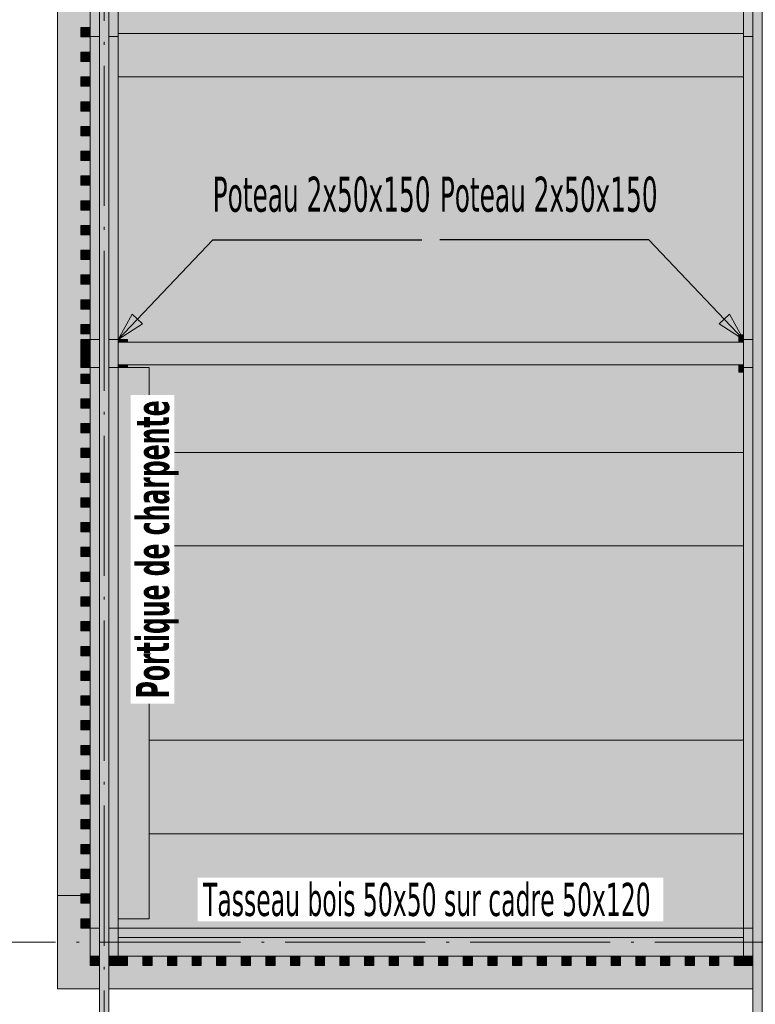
# Model space of a CAD drawing. Header units: millimetres. Extents: x 0 to 1517, y -116 to 725.
# Tile 70 of 256: x 686 to 738, y -75 to -5. Entities that reach past the tile are written whole.
import ezdxf

# ---------------------------------------------------------------- set-up
doc = ezdxf.new("R2010")
doc.units = ezdxf.units.MM
doc.linetypes.add('CADWORK_5', pattern=[13.2, 10, -1.5, 0.2, -1.5])
doc.layers.add('Ech.1_75', color=7, linetype='Continuous')
doc.styles.add('tahoma-', font='txt', dxfattribs={"height": 1})
doc.styles.add('tahoma-b', font='txt', dxfattribs={"height": 1})
doc.dimstyles.new('ISO-25', dxfattribs={"dimtxt": 2.5, "dimasz": 2.5, "dimexe": 1.25, "dimexo": 0.625, "dimtad": 1, "dimtxsty": 'Standard', "dimcen": 2.5, "dimadec": 0, "dimazin": 0, "dimtfac": 1, "dimtmove": 0, "dimatfit": 3, "dimfxl": 1, "dimarcsym": 0})

# ---------------------------------------------------------------- blocks, each defined once
blk = doc.blocks.new('cw-line-extremity2')
at = {"linetype": 'Continuous', "lineweight": 0}
blk.add_hatch(color=0, dxfattribs=at).paths.add_polyline_path([(0, 0), (2, 0.5), (2, -0.5)])
at = {"color": 0, "linetype": 'Continuous', "lineweight": -2}
for p, q in [((0, 0), (2, 0.5)), ((2, -0.5), (0, 0)), ((2, 0.5), (2, -0.5))]:
    blk.add_line(p, q, dxfattribs=at)

msp = doc.modelspace()

# ---------------------------------------------------------------- hatches: boundary and pattern name
at = {"layer": 'Ech.1_75', "linetype": 'Continuous', "lineweight": 5, "true_color": 0xf3f3f3, "transparency": 33554687}
for points in [[(688.582, -67.012), (690.249, -67.012), (690.249, -66.912), (690.916, -66.912), (690.916, -65.812), (690.249, -65.812), (690.249, -65.145), (690.916, -65.145), (690.916, -64.045), (690.249, -64.045), (690.249, -63.378), (690.916, -63.378), (690.916, -62.278), (690.249, -62.278), (690.249, -61.612), (690.916, -61.612), (690.916, -60.512), (690.249, -60.512), (690.249, -59.845), (690.916, -59.845), (690.916, -58.745), (690.249, -58.745), (690.249, -58.078), (690.916, -58.078), (690.916, -56.978), (690.249, -56.978), (690.249, -56.312), (690.916, -56.312), (690.916, -55.212), (690.249, -55.212), (690.249, -54.545), (690.916, -54.545), (690.916, -53.445), (690.249, -53.445), (690.249, -52.778), (690.916, -52.778), (690.916, -51.678), (690.249, -51.678), (690.249, -51.012), (690.916, -51.012), (690.916, -49.912), (690.249, -49.912), (690.249, -49.245), (690.916, -49.245), (690.916, -48.145), (690.249, -48.145), (690.249, -47.478), (690.916, -47.478), (690.916, -46.378), (690.249, -46.378), (690.249, -45.712), (690.916, -45.712), (690.916, -44.612), (690.249, -44.612), (690.249, -43.945), (690.916, -43.945), (690.916, -42.845), (690.249, -42.845), (690.249, -42.178), (690.916, -42.178), (690.916, -41.078), (690.249, -41.078), (690.249, -40.412), (690.916, -40.412), (690.916, -39.312), (690.249, -39.312), (690.249, -38.645), (690.916, -38.645), (690.916, -37.545), (690.249, -37.545), (690.249, -36.878), (690.916, -36.878), (690.916, -35.778), (690.249, -35.778), (690.249, -35.112), (690.916, -35.112), (690.916, -34.012), (690.249, -34.012), (690.249, -33.345), (690.916, -33.345), (690.916, -32.245), (690.249, -32.245), (690.249, -31.578), (690.916, -31.578), (690.916, -30.478), (690.249, -30.478), (690.249, -29.812), (690.916, -29.812), (690.916, -29.345), (690.249, -29.345), (690.249, -27.345), (690.916, -27.345), (690.916, -26.945), (690.249, -26.945), (690.249, -26.278), (690.916, -26.278), (690.916, -25.178), (690.249, -25.178), (690.249, -24.512), (690.916, -24.512), (690.916, -23.412), (690.249, -23.412), (690.249, -22.745), (690.916, -22.745), (690.916, -21.645), (690.249, -21.645), (690.249, -20.978), (690.916, -20.978), (690.916, -19.878), (690.249, -19.878), (690.249, -19.212), (690.916, -19.212), (690.916, -18.112), (690.249, -18.112), (690.249, -17.445), (690.916, -17.445), (690.916, -16.345), (690.249, -16.345), (690.249, -15.678), (690.916, -15.678), (690.916, -14.578), (690.249, -14.578), (690.249, -13.912), (690.916, -13.912), (690.916, -12.812), (690.249, -12.812), (690.249, -12.145), (690.916, -12.145), (690.916, -11.045), (690.249, -11.045), (690.249, -10.378), (690.916, -10.378), (690.916, -9.278), (690.249, -9.278), (690.249, -8.612), (690.916, -8.612), (690.916, -7.512), (690.249, -7.512), (690.249, -6.845), (690.916, -6.845), (690.916, -5.745), (690.249, -5.745), (690.249, -5.078), (690.916, -5.078), (690.916, -3.978), (690.249, -3.978), (690.249, -3.312), (690.916, -3.312), (690.916, -2.212), (690.249, -2.212), (690.249, -1.545), (690.916, -1.545), (690.916, -0.445), (690.249, -0.445), (690.249, 0.222), (690.916, 0.222), (690.916, 1.322), (690.249, 1.322), (690.249, 1.988), (690.916, 1.988), (690.916, 3.088), (690.249, 3.088), (690.249, 3.755), (690.916, 3.755), (690.916, 4.855), (690.249, 4.855), (690.249, 5.522), (690.916, 5.522), (690.916, 6.622), (690.249, 6.622), (690.249, 7.288), (690.916, 7.288), (690.916, 8.388), (690.249, 8.388), (690.249, 9.055), (690.916, 9.055), (690.916, 10.155), (690.249, 10.155), (690.249, 10.822), (690.916, 10.822), (690.916, 11.922), (690.249, 11.922), (690.249, 12.588), (690.916, 12.588), (690.916, 13.688), (690.249, 13.688), (690.249, 14.355), (690.916, 14.355), (690.916, 15.455), (690.249, 15.455), (690.249, 16.122), (690.916, 16.122), (690.916, 17.222), (690.249, 17.222), (690.249, 17.888), (690.916, 17.888), (690.916, 18.988), (690.249, 18.988), (690.249, 19.655), (690.916, 19.655), (690.916, 20.755), (690.249, 20.755), (690.249, 21.422), (690.916, 21.422), (690.916, 22.522), (690.249, 22.522), (690.249, 23.188), (690.916, 23.188), (690.916, 24.288), (690.249, 24.288), (690.249, 24.955), (690.916, 24.955), (690.916, 26.055), (690.249, 26.055), (690.249, 26.722), (690.916, 26.722), (690.916, 27.822), (690.249, 27.822), (690.249, 28.488), (690.916, 28.488), (690.916, 29.588), (690.249, 29.588), (690.249, 30.255), (690.916, 30.255), (690.916, 31.355), (690.249, 31.355), (690.249, 32.022), (690.916, 32.022), (690.916, 33.122), (690.249, 33.122), (690.249, 33.788), (690.916, 33.788), (690.916, 34.888), (690.249, 34.888), (690.249, 35.555), (690.916, 35.555), (690.916, 36.655), (690.249, 36.655), (690.249, 39.988), (690.916, 39.988), (690.916, 41.077), (690.249, 41.077), (690.249, 41.744), (690.916, 41.744), (690.916, 42.833), (690.249, 42.833), (690.249, 43.5), (690.916, 43.5), (690.916, 44.588), (690.249, 44.588), (690.249, 45.255), (690.916, 45.255), (690.916, 46.344), (690.249, 46.344), (690.249, 47.011), (690.916, 47.011), (690.916, 48.1), (690.249, 48.1), (690.249, 48.766), (690.916, 48.766), (690.916, 49.855), (690.249, 49.855), (690.249, 50.522), (690.916, 50.522), (690.916, 51.611), (690.249, 51.611), (690.249, 52.277), (690.916, 52.277), (690.916, 53.366), (690.249, 53.366), (690.249, 54.033), (690.916, 54.033), (690.916, 55.122), (690.249, 55.122), (690.249, 55.788), (690.916, 55.788), (690.916, 56.877), (690.249, 56.877), (690.249, 57.544), (690.916, 57.544), (690.916, 58.633), (690.249, 58.633), (690.249, 59.3), (690.916, 59.3), (690.916, 60.388), (690.249, 60.388), (690.249, 61.055), (690.916, 61.055), (690.916, 62.144), (690.249, 62.144), (690.249, 62.811), (690.916, 62.811), (690.916, 63.9), (690.249, 63.9), (690.249, 64.566), (690.916, 64.566), (690.916, 65.655), (690.249, 65.655), (690.249, 66.322), (690.916, 66.322), (690.916, 67.411), (690.249, 67.411), (690.249, 68.077), (690.916, 68.077), (690.916, 69.166), (690.249, 69.166), (690.249, 69.833), (690.916, 69.833), (690.916, 70.922), (690.249, 70.922), (690.249, 71.588), (690.916, 71.588), (690.916, 72.677), (690.249, 72.677), (690.249, 73.344), (690.916, 73.344), (690.916, 74.433), (690.249, 74.433), (690.249, 75.1), (690.916, 75.1), (690.916, 76.188), (690.249, 76.188), (690.249, 76.855), (690.916, 76.855), (690.916, 77.944), (690.249, 77.944), (690.249, 78.611), (690.916, 78.611), (690.916, 79.7), (690.249, 79.7), (690.249, 80.366), (690.916, 80.366), (690.916, 81.455), (690.249, 81.455), (690.249, 82.122), (690.916, 82.122), (690.916, 83.211), (690.249, 83.211), (690.249, 83.877), (690.916, 83.877), (690.916, 84.966), (690.249, 84.966), (690.249, 85.633), (690.916, 85.633), (690.916, 86.722), (690.249, 86.722), (690.249, 87.388), (690.916, 87.388), (690.916, 88.477), (690.249, 88.477), (690.249, 89.144), (690.916, 89.144), (690.916, 90.233), (690.249, 90.233), (690.249, 90.9), (690.916, 90.9), (690.916, 91.988), (690.249, 91.988), (690.249, 95.322), (690.916, 95.322), (690.916, 96.411), (690.249, 96.411), (690.249, 97.077), (690.916, 97.077), (690.916, 98.166), (690.249, 98.166), (690.249, 98.833), (690.916, 98.833), (690.916, 99.922), (690.249, 99.922), (690.249, 100.588), (690.916, 100.588), (690.916, 101.677), (690.249, 101.677), (690.249, 102.344), (690.916, 102.344), (690.916, 103.433), (690.249, 103.433), (690.249, 104.1), (690.916, 104.1), (690.916, 105.188), (690.249, 105.188), (690.249, 105.855), (690.916, 105.855), (690.916, 106.944), (690.249, 106.944), (690.249, 107.611), (690.916, 107.611), (690.916, 108.7), (690.249, 108.7), (690.249, 109.366), (690.916, 109.366), (690.916, 110.455), (690.249, 110.455), (690.249, 111.122), (690.916, 111.122), (690.916, 112.211), (690.249, 112.211), (690.249, 112.877), (690.916, 112.877), (690.916, 113.966), (690.249, 113.966), (690.249, 114.633), (690.916, 114.633), (690.916, 115.722), (690.249, 115.722), (690.249, 116.388), (690.916, 116.388), (690.916, 117.477), (690.249, 117.477), (690.249, 118.144), (690.916, 118.144), (690.916, 119.233), (690.249, 119.233), (690.249, 119.9), (690.916, 119.9), (690.916, 120.988), (690.249, 120.988), (690.249, 121.655), (690.916, 121.655), (690.916, 122.744), (690.249, 122.744), (690.249, 123.411), (690.916, 123.411), (690.916, 124.5), (690.249, 124.5), (690.249, 125.166), (690.916, 125.166), (690.916, 126.255), (690.249, 126.255), (690.249, 126.922), (690.916, 126.922), (690.916, 128.011), (690.249, 128.011), (690.249, 128.677), (690.916, 128.677), (690.916, 129.766), (690.249, 129.766), (690.249, 130.433), (690.916, 130.433), (690.916, 131.522), (690.249, 131.522), (690.249, 132.188), (690.916, 132.188), (690.916, 133.277), (690.249, 133.277), (690.249, 133.944), (690.916, 133.944), (690.916, 135.033), (690.249, 135.033), (690.249, 135.7), (690.916, 135.7), (690.916, 136.788), (690.249, 136.788), (690.249, 137.455), (690.916, 137.455), (690.916, 138.544), (690.249, 138.544), (690.249, 139.211), (690.916, 139.211), (690.916, 140.3), (690.249, 140.3), (690.249, 140.966), (690.916, 140.966), (690.916, 142.055), (690.249, 142.055), (690.249, 142.722), (690.916, 142.722), (690.916, 143.811), (690.249, 143.811), (690.249, 144.477), (690.916, 144.477), (690.916, 145.566), (690.249, 145.566), (690.249, 145.655), (688.582, 145.655), (688.582, -67.012)], [(692.916, -8.612), (737.582, -8.612), (737.582, -5.524), (692.916, -5.524), (692.916, -8.612)], [(737.582, -8.612), (692.916, -8.612), (692.916, -27.345), (693.582, -27.345), (693.582, -27.545), (737.249, -27.545), (737.249, -27.012), (737.582, -27.012), (737.582, -8.612)], [(690.249, -28.045), (690.916, -28.045), (690.916, -27.345), (690.249, -27.345), (690.249, -28.045)], [(692.916, -27.545), (693.582, -27.545), (693.582, -27.345), (692.916, -27.345), (692.916, -27.545)], [(737.249, -27.545), (737.582, -27.545), (737.582, -27.012), (737.249, -27.012), (737.249, -27.545)], [(690.916, -28.712), (690.249, -28.712), (690.249, -29.345), (690.916, -29.345), (690.916, -28.712)], [(693.582, -29.145), (692.916, -29.145), (692.916, -29.345), (693.582, -29.345), (693.582, -29.145)], [(695.129, -35.412), (737.582, -35.412), (737.582, -29.678), (737.249, -29.678), (737.249, -29.145), (693.582, -29.145), (693.582, -29.345), (695.129, -29.345), (695.129, -35.412)], [(737.249, -29.678), (737.582, -29.678), (737.582, -29.145), (737.249, -29.145), (737.249, -29.678)], [(695.129, -42.078), (737.582, -42.078), (737.582, -35.412), (695.129, -35.412), (695.129, -42.078)], [(695.129, -55.945), (737.582, -55.945), (737.582, -42.078), (695.129, -42.078), (695.129, -55.945)], [(695.129, -62.612), (737.582, -62.612), (737.582, -55.945), (695.129, -55.945), (695.129, -62.612)], [(737.582, -62.612), (695.129, -62.612), (695.129, -68.678), (692.916, -68.678), (692.916, -69.345), (737.582, -69.345), (737.582, -62.612)], [(688.582, -73.678), (691.582, -73.678), (691.582, -72.012), (690.916, -72.012), (690.916, -69.345), (690.249, -69.345), (690.249, -68.678), (690.916, -68.678), (690.916, -67.578), (690.249, -67.578), (690.249, -67.012), (688.582, -67.012), (688.582, -73.678)], [(737.582, -69.345), (692.916, -69.345), (692.916, -70.012), (737.582, -70.012), (737.582, -69.345)], [(690.916, -72.012), (691.582, -72.012), (691.582, -71.345), (690.916, -71.345), (690.916, -72.012)], [(692.249, -73.678), (738.249, -73.678), (738.249, -72.012), (736.916, -72.012), (736.916, -71.345), (735.822, -71.345), (735.822, -72.012), (735.156, -72.012), (735.156, -71.345), (734.062, -71.345), (734.062, -72.012), (733.396, -72.012), (733.396, -71.345), (732.302, -71.345), (732.302, -72.012), (731.636, -72.012), (731.636, -71.345), (730.542, -71.345), (730.542, -72.012), (729.876, -72.012), (729.876, -71.345), (728.782, -71.345), (728.782, -72.012), (728.116, -72.012), (728.116, -71.345), (727.022, -71.345), (727.022, -72.012), (726.356, -72.012), (726.356, -71.345), (725.262, -71.345), (725.262, -72.012), (724.596, -72.012), (724.596, -71.345), (723.502, -71.345), (723.502, -72.012), (722.836, -72.012), (722.836, -71.345), (721.742, -71.345), (721.742, -72.012), (721.076, -72.012), (721.076, -71.345), (719.982, -71.345), (719.982, -72.012), (719.316, -72.012), (719.316, -71.345), (718.222, -71.345), (718.222, -72.012), (717.556, -72.012), (717.556, -71.345), (716.462, -71.345), (716.462, -72.012), (715.796, -72.012), (715.796, -71.345), (714.702, -71.345), (714.702, -72.012), (714.036, -72.012), (714.036, -71.345), (712.942, -71.345), (712.942, -72.012), (712.276, -72.012), (712.276, -71.345), (711.182, -71.345), (711.182, -72.012), (710.516, -72.012), (710.516, -71.345), (709.422, -71.345), (709.422, -72.012), (708.756, -72.012), (708.756, -71.345), (707.662, -71.345), (707.662, -72.012), (706.996, -72.012), (706.996, -71.345), (705.902, -71.345), (705.902, -72.012), (705.236, -72.012), (705.236, -71.345), (704.142, -71.345), (704.142, -72.012), (703.476, -72.012), (703.476, -71.345), (702.382, -71.345), (702.382, -72.012), (701.716, -72.012), (701.716, -71.345), (700.622, -71.345), (700.622, -72.012), (699.956, -72.012), (699.956, -71.345), (698.862, -71.345), (698.862, -72.012), (698.196, -72.012), (698.196, -71.345), (697.102, -71.345), (697.102, -72.012), (696.436, -72.012), (696.436, -71.345), (695.342, -71.345), (695.342, -72.012), (694.676, -72.012), (694.676, -71.345), (693.582, -71.345), (693.582, -72.012), (692.249, -72.012), (692.249, -73.678)], [(692.249, -72.012), (692.916, -72.012), (692.916, -71.345), (692.249, -71.345), (692.249, -72.012)], [(737.582, -72.012), (738.249, -72.012), (738.249, -71.345), (737.582, -71.345), (737.582, -72.012)]]:
    msp.add_hatch(color=7, dxfattribs=at).paths.add_polyline_path(points)
at = {"layer": 'Ech.1_75', "linetype": 'Continuous', "lineweight": 5, "true_color": 0xd4c4b3, "transparency": 33554687}
for points in [[(691.582, -86.273), (692.249, -86.273), (692.249, 88.189), (691.582, 88.189), (691.582, -86.273)], [(738.249, -86.273), (738.916, -86.273), (738.916, 88.189), (738.249, 88.189), (738.249, -86.273)], [(690.916, -27.345), (691.582, -27.345), (691.582, -5.724), (690.916, -5.724), (690.916, -27.345)], [(692.916, -5.724), (692.249, -5.724), (692.249, -27.345), (692.916, -27.345), (692.916, -5.724)], [(737.582, -27.345), (738.249, -27.345), (738.249, -5.724), (737.582, -5.724), (737.582, -27.345)], [(690.916, -69.345), (691.582, -69.345), (691.582, -29.345), (690.916, -29.345), (690.916, -69.345)], [(692.916, -29.345), (692.249, -29.345), (692.249, -69.345), (692.916, -69.345), (692.916, -29.345)], [(737.582, -69.345), (738.249, -69.345), (738.249, -29.345), (737.582, -29.345), (737.582, -69.345)]]:
    msp.add_hatch(color=9, dxfattribs=at).paths.add_polyline_path(points)
at = {"layer": 'Ech.1_75', "linetype": 'Continuous', "lineweight": 5, "true_color": 0xe0c8b3, "transparency": 33554687}
for points in [[(691.582, -3.724), (690.916, -3.724), (690.916, -5.724), (691.582, -5.724), (691.582, -3.724)], [(692.916, -3.724), (692.249, -3.724), (692.249, -5.724), (692.916, -5.724), (692.916, -3.724)], [(738.249, -3.724), (737.582, -3.724), (737.582, -5.724), (738.249, -5.724), (738.249, -3.724)], [(691.582, -27.345), (690.916, -27.345), (690.916, -29.345), (691.582, -29.345), (691.582, -27.345)], [(692.916, -27.345), (692.249, -27.345), (692.249, -29.345), (692.916, -29.345), (692.916, -27.345)], [(738.249, -27.345), (737.582, -27.345), (737.582, -29.345), (738.249, -29.345), (738.249, -27.345)], [(691.582, -69.345), (690.916, -69.345), (690.916, -71.345), (691.582, -71.345), (691.582, -69.345)], [(692.916, -69.345), (692.249, -69.345), (692.249, -71.345), (692.916, -71.345), (692.916, -69.345)], [(738.249, -69.345), (737.582, -69.345), (737.582, -71.345), (738.249, -71.345), (738.249, -69.345)]]:
    msp.add_hatch(color=9, dxfattribs=at).paths.add_polyline_path(points)
at = {"layer": 'Ech.1_75', "linetype": 'Continuous', "lineweight": 5, "true_color": 0xe3bbbb, "transparency": 33554687}
for points in [[(737.582, -3.924), (692.916, -3.924), (692.916, -5.524), (737.582, -5.524), (737.582, -3.924)], [(737.582, -27.545), (692.916, -27.545), (692.916, -29.145), (737.582, -29.145), (737.582, -27.545)]]:
    msp.add_hatch(color=9, dxfattribs=at).paths.add_polyline_path(points)
at = {"layer": 'Ech.1_75', "linetype": 'Continuous', "lineweight": 5, "true_color": 0xeaddd7, "transparency": 33554687}
for points in [[(690.916, -5.078), (690.249, -5.078), (690.249, -5.745), (690.916, -5.745), (690.916, -5.078)], [(690.916, -6.845), (690.249, -6.845), (690.249, -7.512), (690.916, -7.512), (690.916, -6.845)], [(690.916, -8.612), (690.249, -8.612), (690.249, -9.278), (690.916, -9.278), (690.916, -8.612)], [(690.916, -10.378), (690.249, -10.378), (690.249, -11.045), (690.916, -11.045), (690.916, -10.378)], [(690.916, -12.145), (690.249, -12.145), (690.249, -12.812), (690.916, -12.812), (690.916, -12.145)], [(690.916, -13.912), (690.249, -13.912), (690.249, -14.578), (690.916, -14.578), (690.916, -13.912)], [(690.916, -15.678), (690.249, -15.678), (690.249, -16.345), (690.916, -16.345), (690.916, -15.678)], [(690.916, -17.445), (690.249, -17.445), (690.249, -18.112), (690.916, -18.112), (690.916, -17.445)], [(690.916, -19.212), (690.249, -19.212), (690.249, -19.878), (690.916, -19.878), (690.916, -19.212)], [(690.916, -20.978), (690.249, -20.978), (690.249, -21.645), (690.916, -21.645), (690.916, -20.978)], [(690.916, -22.745), (690.249, -22.745), (690.249, -23.412), (690.916, -23.412), (690.916, -22.745)], [(690.916, -24.512), (690.249, -24.512), (690.249, -25.178), (690.916, -25.178), (690.916, -24.512)], [(690.916, -26.278), (690.249, -26.278), (690.249, -26.945), (690.916, -26.945), (690.916, -26.278)], [(690.916, -28.045), (690.249, -28.045), (690.249, -28.712), (690.916, -28.712), (690.916, -28.045)], [(690.916, -29.812), (690.249, -29.812), (690.249, -30.478), (690.916, -30.478), (690.916, -29.812)], [(690.916, -31.578), (690.249, -31.578), (690.249, -32.245), (690.916, -32.245), (690.916, -31.578)], [(690.916, -33.345), (690.249, -33.345), (690.249, -34.012), (690.916, -34.012), (690.916, -33.345)], [(690.916, -35.112), (690.249, -35.112), (690.249, -35.778), (690.916, -35.778), (690.916, -35.112)], [(690.916, -36.878), (690.249, -36.878), (690.249, -37.545), (690.916, -37.545), (690.916, -36.878)], [(690.916, -38.645), (690.249, -38.645), (690.249, -39.312), (690.916, -39.312), (690.916, -38.645)], [(690.916, -40.412), (690.249, -40.412), (690.249, -41.078), (690.916, -41.078), (690.916, -40.412)], [(690.916, -42.178), (690.249, -42.178), (690.249, -42.845), (690.916, -42.845), (690.916, -42.178)], [(690.916, -43.945), (690.249, -43.945), (690.249, -44.612), (690.916, -44.612), (690.916, -43.945)], [(690.916, -45.712), (690.249, -45.712), (690.249, -46.378), (690.916, -46.378), (690.916, -45.712)], [(690.916, -47.478), (690.249, -47.478), (690.249, -48.145), (690.916, -48.145), (690.916, -47.478)], [(690.916, -49.245), (690.249, -49.245), (690.249, -49.912), (690.916, -49.912), (690.916, -49.245)], [(690.916, -51.012), (690.249, -51.012), (690.249, -51.678), (690.916, -51.678), (690.916, -51.012)], [(690.916, -52.778), (690.249, -52.778), (690.249, -53.445), (690.916, -53.445), (690.916, -52.778)], [(690.916, -54.545), (690.249, -54.545), (690.249, -55.212), (690.916, -55.212), (690.916, -54.545)], [(690.916, -56.312), (690.249, -56.312), (690.249, -56.978), (690.916, -56.978), (690.916, -56.312)], [(690.916, -58.078), (690.249, -58.078), (690.249, -58.745), (690.916, -58.745), (690.916, -58.078)], [(690.916, -59.845), (690.249, -59.845), (690.249, -60.512), (690.916, -60.512), (690.916, -59.845)], [(690.916, -61.612), (690.249, -61.612), (690.249, -62.278), (690.916, -62.278), (690.916, -61.612)], [(690.916, -63.378), (690.249, -63.378), (690.249, -64.045), (690.916, -64.045), (690.916, -63.378)], [(690.916, -65.145), (690.249, -65.145), (690.249, -65.812), (690.916, -65.812), (690.916, -65.145)], [(690.916, -66.912), (690.249, -66.912), (690.249, -67.578), (690.916, -67.578), (690.916, -66.912)], [(690.916, -68.678), (690.249, -68.678), (690.249, -69.345), (690.916, -69.345), (690.916, -68.678)], [(692.916, -72.012), (693.582, -72.012), (693.582, -71.345), (692.916, -71.345), (692.916, -72.012)], [(694.676, -72.012), (695.342, -72.012), (695.342, -71.345), (694.676, -71.345), (694.676, -72.012)], [(696.436, -72.012), (697.102, -72.012), (697.102, -71.345), (696.436, -71.345), (696.436, -72.012)], [(698.196, -72.012), (698.862, -72.012), (698.862, -71.345), (698.196, -71.345), (698.196, -72.012)], [(699.956, -72.012), (700.622, -72.012), (700.622, -71.345), (699.956, -71.345), (699.956, -72.012)], [(701.716, -72.012), (702.382, -72.012), (702.382, -71.345), (701.716, -71.345), (701.716, -72.012)], [(703.476, -72.012), (704.142, -72.012), (704.142, -71.345), (703.476, -71.345), (703.476, -72.012)], [(705.236, -72.012), (705.902, -72.012), (705.902, -71.345), (705.236, -71.345), (705.236, -72.012)], [(706.996, -72.012), (707.662, -72.012), (707.662, -71.345), (706.996, -71.345), (706.996, -72.012)], [(708.756, -72.012), (709.422, -72.012), (709.422, -71.345), (708.756, -71.345), (708.756, -72.012)], [(710.516, -72.012), (711.182, -72.012), (711.182, -71.345), (710.516, -71.345), (710.516, -72.012)], [(712.276, -72.012), (712.942, -72.012), (712.942, -71.345), (712.276, -71.345), (712.276, -72.012)], [(714.036, -72.012), (714.702, -72.012), (714.702, -71.345), (714.036, -71.345), (714.036, -72.012)], [(715.796, -72.012), (716.462, -72.012), (716.462, -71.345), (715.796, -71.345), (715.796, -72.012)], [(717.556, -72.012), (718.222, -72.012), (718.222, -71.345), (717.556, -71.345), (717.556, -72.012)], [(719.316, -72.012), (719.982, -72.012), (719.982, -71.345), (719.316, -71.345), (719.316, -72.012)], [(721.076, -72.012), (721.742, -72.012), (721.742, -71.345), (721.076, -71.345), (721.076, -72.012)], [(722.836, -72.012), (723.502, -72.012), (723.502, -71.345), (722.836, -71.345), (722.836, -72.012)], [(724.596, -72.012), (725.262, -72.012), (725.262, -71.345), (724.596, -71.345), (724.596, -72.012)], [(726.356, -72.012), (727.022, -72.012), (727.022, -71.345), (726.356, -71.345), (726.356, -72.012)], [(728.116, -72.012), (728.782, -72.012), (728.782, -71.345), (728.116, -71.345), (728.116, -72.012)], [(729.876, -72.012), (730.542, -72.012), (730.542, -71.345), (729.876, -71.345), (729.876, -72.012)], [(731.636, -72.012), (732.302, -72.012), (732.302, -71.345), (731.636, -71.345), (731.636, -72.012)], [(733.396, -72.012), (734.062, -72.012), (734.062, -71.345), (733.396, -71.345), (733.396, -72.012)], [(735.156, -72.012), (735.822, -72.012), (735.822, -71.345), (735.156, -71.345), (735.156, -72.012)], [(736.916, -72.012), (737.582, -72.012), (737.582, -71.345), (736.916, -71.345), (736.916, -72.012)]]:
    msp.add_hatch(color=254, dxfattribs=at).paths.add_polyline_path(points)
at = {"layer": 'Ech.1_75', "linetype": 'Continuous', "lineweight": 5, "true_color": 0xb3b3b3, "transparency": 33554687}
msp.add_hatch(color=253, dxfattribs=at).paths.add_polyline_path([(695.129, -29.345), (692.916, -29.345), (692.916, -68.678), (695.129, -68.678), (695.129, -29.345)])
at = {"layer": 'Ech.1_75', "linetype": 'Continuous', "lineweight": 5, "true_color": 0xe0d1b3, "transparency": 33554687}
msp.add_hatch(color=254, dxfattribs=at).paths.add_polyline_path([(737.582, -70.012), (692.916, -70.012), (692.916, -71.345), (737.582, -71.345), (737.582, -70.012)])

# ---------------------------------------------------------------- linework, layer by layer
at = {"layer": 'Ech.1_75', "color": 7, "linetype": 'CADWORK_5', "lineweight": 5}
for points in [[(691.916, -97.012), (691.916, 215.655)], [(665.249, -70.345), (923.977, -70.345)]]:
    msp.add_lwpolyline(points, dxfattribs=at)
at = {"layer": 'Ech.1_75', "color": 7, "linetype": 'Continuous', "lineweight": 5}
msp.add_lwpolyline([(688.582, 145.655), (688.582, -67.012), (688.582, -67.012), (690.249, -67.012), (690.249, -66.912), (690.916, -66.912), (690.916, -65.812), (690.249, -65.812), (690.249, -65.145), (690.916, -65.145), (690.916, -64.045), (690.249, -64.045), (690.249, -63.378), (690.916, -63.378), (690.916, -62.278), (690.249, -62.278), (690.249, -61.612), (690.916, -61.612), (690.916, -60.512), (690.249, -60.512), (690.249, -59.845), (690.916, -59.845), (690.916, -58.745), (690.249, -58.745), (690.249, -58.078), (690.916, -58.078), (690.916, -56.978), (690.249, -56.978), (690.249, -56.312), (690.916, -56.312), (690.916, -55.212), (690.249, -55.212), (690.249, -54.545), (690.916, -54.545), (690.916, -53.445), (690.249, -53.445), (690.249, -52.778), (690.916, -52.778), (690.916, -51.678), (690.249, -51.678), (690.249, -51.012), (690.916, -51.012), (690.916, -49.912), (690.249, -49.912), (690.249, -49.245), (690.916, -49.245), (690.916, -48.145), (690.249, -48.145), (690.249, -47.478), (690.916, -47.478), (690.916, -46.378), (690.249, -46.378), (690.249, -45.712), (690.916, -45.712), (690.916, -44.612), (690.249, -44.612), (690.249, -43.945), (690.916, -43.945), (690.916, -42.845), (690.249, -42.845), (690.249, -42.178), (690.916, -42.178), (690.916, -41.078), (690.249, -41.078), (690.249, -40.412), (690.916, -40.412), (690.916, -39.312), (690.249, -39.312), (690.249, -38.645), (690.916, -38.645), (690.916, -37.545), (690.249, -37.545), (690.249, -36.878), (690.916, -36.878), (690.916, -35.778), (690.249, -35.778), (690.249, -35.112), (690.916, -35.112), (690.916, -34.012), (690.249, -34.012), (690.249, -33.345), (690.916, -33.345), (690.916, -32.245), (690.249, -32.245), (690.249, -31.578), (690.916, -31.578), (690.916, -30.478), (690.249, -30.478), (690.249, -29.812), (690.916, -29.812), (690.916, -29.345), (690.249, -29.345), (690.249, -27.345), (690.916, -27.345), (690.916, -26.945), (690.249, -26.945), (690.249, -26.278), (690.916, -26.278), (690.916, -25.178), (690.249, -25.178), (690.249, -24.512), (690.916, -24.512), (690.916, -23.412), (690.249, -23.412), (690.249, -22.745), (690.916, -22.745), (690.916, -21.645), (690.249, -21.645), (690.249, -20.978), (690.916, -20.978), (690.916, -19.878), (690.249, -19.878), (690.249, -19.212), (690.916, -19.212), (690.916, -18.112), (690.249, -18.112), (690.249, -17.445), (690.916, -17.445), (690.916, -16.345), (690.249, -16.345), (690.249, -15.678), (690.916, -15.678), (690.916, -14.578), (690.249, -14.578), (690.249, -13.912), (690.916, -13.912), (690.916, -12.812), (690.249, -12.812), (690.249, -12.145), (690.916, -12.145), (690.916, -11.045), (690.249, -11.045), (690.249, -10.378), (690.916, -10.378), (690.916, -9.278), (690.249, -9.278), (690.249, -8.612), (690.916, -8.612), (690.916, -7.512), (690.249, -7.512), (690.249, -6.845), (690.916, -6.845), (690.916, -5.745), (690.249, -5.745), (690.249, -5.078), (690.916, -5.078), (690.916, -3.978)], dxfattribs=at)
for points in [[(691.582, -86.273), (692.249, -86.273), (692.249, 88.189), (691.582, 88.189), (691.582, -86.273)], [(738.249, -86.273), (738.916, -86.273), (738.916, 88.189), (738.249, 88.189), (738.249, -86.273)], [(691.582, -3.724), (690.916, -3.724), (690.916, -5.724), (691.582, -5.724), (691.582, -3.724)], [(692.916, -3.724), (692.249, -3.724), (692.249, -5.724), (692.916, -5.724), (692.916, -3.724)], [(737.582, -3.924), (692.916, -3.924), (692.916, -5.524), (737.582, -5.524), (737.582, -3.924)], [(738.249, -3.724), (737.582, -3.724), (737.582, -5.724), (738.249, -5.724), (738.249, -3.724)], [(690.916, -5.078), (690.249, -5.078), (690.249, -5.745), (690.916, -5.745), (690.916, -5.078)], [(692.916, -8.612), (737.582, -8.612), (737.582, -5.524), (692.916, -5.524), (692.916, -8.612)], [(690.916, -27.345), (691.582, -27.345), (691.582, -5.724), (690.916, -5.724), (690.916, -27.345)], [(692.916, -5.724), (692.249, -5.724), (692.249, -27.345), (692.916, -27.345), (692.916, -5.724)], [(737.582, -27.345), (738.249, -27.345), (738.249, -5.724), (737.582, -5.724), (737.582, -27.345)], [(690.916, -6.845), (690.249, -6.845), (690.249, -7.512), (690.916, -7.512), (690.916, -6.845)], [(690.916, -8.612), (690.249, -8.612), (690.249, -9.278), (690.916, -9.278), (690.916, -8.612)], [(737.582, -8.612), (692.916, -8.612), (692.916, -27.345), (693.582, -27.345), (693.582, -27.545), (737.249, -27.545), (737.249, -27.012), (737.582, -27.012), (737.582, -8.612)], [(690.916, -10.378), (690.249, -10.378), (690.249, -11.045), (690.916, -11.045), (690.916, -10.378)], [(690.916, -12.145), (690.249, -12.145), (690.249, -12.812), (690.916, -12.812), (690.916, -12.145)], [(690.916, -13.912), (690.249, -13.912), (690.249, -14.578), (690.916, -14.578), (690.916, -13.912)], [(690.916, -15.678), (690.249, -15.678), (690.249, -16.345), (690.916, -16.345), (690.916, -15.678)], [(690.916, -17.445), (690.249, -17.445), (690.249, -18.112), (690.916, -18.112), (690.916, -17.445)], [(690.916, -19.212), (690.249, -19.212), (690.249, -19.878), (690.916, -19.878), (690.916, -19.212)], [(690.916, -20.978), (690.249, -20.978), (690.249, -21.645), (690.916, -21.645), (690.916, -20.978)], [(690.916, -22.745), (690.249, -22.745), (690.249, -23.412), (690.916, -23.412), (690.916, -22.745)], [(690.916, -24.512), (690.249, -24.512), (690.249, -25.178), (690.916, -25.178), (690.916, -24.512)], [(690.916, -26.278), (690.249, -26.278), (690.249, -26.945), (690.916, -26.945), (690.916, -26.278)], [(690.249, -28.045), (690.916, -28.045), (690.916, -27.345), (690.249, -27.345), (690.249, -28.045)], [(691.582, -27.345), (690.916, -27.345), (690.916, -29.345), (691.582, -29.345), (691.582, -27.345)], [(692.916, -27.345), (692.249, -27.345), (692.249, -29.345), (692.916, -29.345), (692.916, -27.345)], [(692.916, -27.545), (693.582, -27.545), (693.582, -27.345), (692.916, -27.345), (692.916, -27.545)], [(737.249, -27.545), (737.582, -27.545), (737.582, -27.012), (737.249, -27.012), (737.249, -27.545)], [(738.249, -27.345), (737.582, -27.345), (737.582, -29.345), (738.249, -29.345), (738.249, -27.345)], [(690.916, -28.045), (690.249, -28.045), (690.249, -28.712), (690.916, -28.712), (690.916, -28.045)], [(737.582, -27.545), (692.916, -27.545), (692.916, -29.145), (737.582, -29.145), (737.582, -27.545)], [(690.916, -28.712), (690.249, -28.712), (690.249, -29.345), (690.916, -29.345), (690.916, -28.712)], [(690.916, -69.345), (691.582, -69.345), (691.582, -29.345), (690.916, -29.345), (690.916, -69.345)], [(692.916, -29.345), (692.249, -29.345), (692.249, -69.345), (692.916, -69.345), (692.916, -29.345)], [(693.582, -29.145), (692.916, -29.145), (692.916, -29.345), (693.582, -29.345), (693.582, -29.145)], [(695.129, -29.345), (692.916, -29.345), (692.916, -68.678), (695.129, -68.678), (695.129, -29.345)], [(695.129, -35.412), (737.582, -35.412), (737.582, -29.678), (737.249, -29.678), (737.249, -29.145), (693.582, -29.145), (693.582, -29.345), (695.129, -29.345), (695.129, -35.412)], [(737.249, -29.678), (737.582, -29.678), (737.582, -29.145), (737.249, -29.145), (737.249, -29.678)], [(737.582, -69.345), (738.249, -69.345), (738.249, -29.345), (737.582, -29.345), (737.582, -69.345)], [(690.916, -29.812), (690.249, -29.812), (690.249, -30.478), (690.916, -30.478), (690.916, -29.812)], [(690.916, -31.578), (690.249, -31.578), (690.249, -32.245), (690.916, -32.245), (690.916, -31.578)], [(690.916, -33.345), (690.249, -33.345), (690.249, -34.012), (690.916, -34.012), (690.916, -33.345)], [(690.916, -35.112), (690.249, -35.112), (690.249, -35.778), (690.916, -35.778), (690.916, -35.112)], [(695.129, -42.078), (737.582, -42.078), (737.582, -35.412), (695.129, -35.412), (695.129, -42.078)], [(690.916, -36.878), (690.249, -36.878), (690.249, -37.545), (690.916, -37.545), (690.916, -36.878)], [(690.916, -38.645), (690.249, -38.645), (690.249, -39.312), (690.916, -39.312), (690.916, -38.645)], [(690.916, -40.412), (690.249, -40.412), (690.249, -41.078), (690.916, -41.078), (690.916, -40.412)], [(695.129, -55.945), (737.582, -55.945), (737.582, -42.078), (695.129, -42.078), (695.129, -55.945)], [(690.916, -42.178), (690.249, -42.178), (690.249, -42.845), (690.916, -42.845), (690.916, -42.178)], [(690.916, -43.945), (690.249, -43.945), (690.249, -44.612), (690.916, -44.612), (690.916, -43.945)], [(690.916, -45.712), (690.249, -45.712), (690.249, -46.378), (690.916, -46.378), (690.916, -45.712)], [(690.916, -47.478), (690.249, -47.478), (690.249, -48.145), (690.916, -48.145), (690.916, -47.478)], [(690.916, -49.245), (690.249, -49.245), (690.249, -49.912), (690.916, -49.912), (690.916, -49.245)], [(690.916, -51.012), (690.249, -51.012), (690.249, -51.678), (690.916, -51.678), (690.916, -51.012)], [(690.916, -52.778), (690.249, -52.778), (690.249, -53.445), (690.916, -53.445), (690.916, -52.778)], [(690.916, -54.545), (690.249, -54.545), (690.249, -55.212), (690.916, -55.212), (690.916, -54.545)], [(695.129, -62.612), (737.582, -62.612), (737.582, -55.945), (695.129, -55.945), (695.129, -62.612)], [(690.916, -56.312), (690.249, -56.312), (690.249, -56.978), (690.916, -56.978), (690.916, -56.312)], [(690.916, -58.078), (690.249, -58.078), (690.249, -58.745), (690.916, -58.745), (690.916, -58.078)], [(690.916, -59.845), (690.249, -59.845), (690.249, -60.512), (690.916, -60.512), (690.916, -59.845)], [(690.916, -61.612), (690.249, -61.612), (690.249, -62.278), (690.916, -62.278), (690.916, -61.612)], [(737.582, -62.612), (695.129, -62.612), (695.129, -68.678), (692.916, -68.678), (692.916, -69.345), (737.582, -69.345), (737.582, -62.612)], [(690.916, -63.378), (690.249, -63.378), (690.249, -64.045), (690.916, -64.045), (690.916, -63.378)], [(690.916, -65.145), (690.249, -65.145), (690.249, -65.812), (690.916, -65.812), (690.916, -65.145)], [(688.582, -73.678), (691.582, -73.678), (691.582, -72.012), (690.916, -72.012), (690.916, -69.345), (690.249, -69.345), (690.249, -68.678), (690.916, -68.678), (690.916, -67.578), (690.249, -67.578), (690.249, -67.012), (688.582, -67.012), (688.582, -73.678)], [(690.916, -66.912), (690.249, -66.912), (690.249, -67.578), (690.916, -67.578), (690.916, -66.912)], [(690.916, -68.678), (690.249, -68.678), (690.249, -69.345), (690.916, -69.345), (690.916, -68.678)], [(691.582, -69.345), (690.916, -69.345), (690.916, -71.345), (691.582, -71.345), (691.582, -69.345)], [(692.916, -69.345), (692.249, -69.345), (692.249, -71.345), (692.916, -71.345), (692.916, -69.345)], [(737.582, -69.345), (692.916, -69.345), (692.916, -70.012), (737.582, -70.012), (737.582, -69.345)], [(738.249, -69.345), (737.582, -69.345), (737.582, -71.345), (738.249, -71.345), (738.249, -69.345)], [(737.582, -70.012), (692.916, -70.012), (692.916, -71.345), (737.582, -71.345), (737.582, -70.012)], [(690.916, -72.012), (691.582, -72.012), (691.582, -71.345), (690.916, -71.345), (690.916, -72.012)], [(692.249, -73.678), (738.249, -73.678), (738.249, -72.012), (736.916, -72.012), (736.916, -71.345), (735.822, -71.345), (735.822, -72.012), (735.156, -72.012), (735.156, -71.345), (734.062, -71.345), (734.062, -72.012), (733.396, -72.012), (733.396, -71.345), (732.302, -71.345), (732.302, -72.012), (731.636, -72.012), (731.636, -71.345), (730.542, -71.345), (730.542, -72.012), (729.876, -72.012), (729.876, -71.345), (728.782, -71.345), (728.782, -72.012), (728.116, -72.012), (728.116, -71.345), (727.022, -71.345), (727.022, -72.012), (726.356, -72.012), (726.356, -71.345), (725.262, -71.345), (725.262, -72.012), (724.596, -72.012), (724.596, -71.345), (723.502, -71.345), (723.502, -72.012), (722.836, -72.012), (722.836, -71.345), (721.742, -71.345), (721.742, -72.012), (721.076, -72.012), (721.076, -71.345), (719.982, -71.345), (719.982, -72.012), (719.316, -72.012), (719.316, -71.345), (718.222, -71.345), (718.222, -72.012), (717.556, -72.012), (717.556, -71.345), (716.462, -71.345), (716.462, -72.012), (715.796, -72.012), (715.796, -71.345), (714.702, -71.345), (714.702, -72.012), (714.036, -72.012), (714.036, -71.345), (712.942, -71.345), (712.942, -72.012), (712.276, -72.012), (712.276, -71.345), (711.182, -71.345), (711.182, -72.012), (710.516, -72.012), (710.516, -71.345), (709.422, -71.345), (709.422, -72.012), (708.756, -72.012), (708.756, -71.345), (707.662, -71.345), (707.662, -72.012), (706.996, -72.012), (706.996, -71.345), (705.902, -71.345), (705.902, -72.012), (705.236, -72.012), (705.236, -71.345), (704.142, -71.345), (704.142, -72.012), (703.476, -72.012), (703.476, -71.345), (702.382, -71.345), (702.382, -72.012), (701.716, -72.012), (701.716, -71.345), (700.622, -71.345), (700.622, -72.012), (699.956, -72.012), (699.956, -71.345), (698.862, -71.345), (698.862, -72.012), (698.196, -72.012), (698.196, -71.345), (697.102, -71.345), (697.102, -72.012), (696.436, -72.012), (696.436, -71.345), (695.342, -71.345), (695.342, -72.012), (694.676, -72.012), (694.676, -71.345), (693.582, -71.345), (693.582, -72.012), (692.249, -72.012), (692.249, -73.678)], [(692.249, -72.012), (692.916, -72.012), (692.916, -71.345), (692.249, -71.345), (692.249, -72.012)], [(692.916, -72.012), (693.582, -72.012), (693.582, -71.345), (692.916, -71.345), (692.916, -72.012)], [(694.676, -72.012), (695.342, -72.012), (695.342, -71.345), (694.676, -71.345), (694.676, -72.012)], [(696.436, -72.012), (697.102, -72.012), (697.102, -71.345), (696.436, -71.345), (696.436, -72.012)], [(698.196, -72.012), (698.862, -72.012), (698.862, -71.345), (698.196, -71.345), (698.196, -72.012)], [(699.956, -72.012), (700.622, -72.012), (700.622, -71.345), (699.956, -71.345), (699.956, -72.012)], [(701.716, -72.012), (702.382, -72.012), (702.382, -71.345), (701.716, -71.345), (701.716, -72.012)], [(703.476, -72.012), (704.142, -72.012), (704.142, -71.345), (703.476, -71.345), (703.476, -72.012)], [(705.236, -72.012), (705.902, -72.012), (705.902, -71.345), (705.236, -71.345), (705.236, -72.012)], [(706.996, -72.012), (707.662, -72.012), (707.662, -71.345), (706.996, -71.345), (706.996, -72.012)], [(708.756, -72.012), (709.422, -72.012), (709.422, -71.345), (708.756, -71.345), (708.756, -72.012)], [(710.516, -72.012), (711.182, -72.012), (711.182, -71.345), (710.516, -71.345), (710.516, -72.012)], [(712.276, -72.012), (712.942, -72.012), (712.942, -71.345), (712.276, -71.345), (712.276, -72.012)], [(714.036, -72.012), (714.702, -72.012), (714.702, -71.345), (714.036, -71.345), (714.036, -72.012)], [(715.796, -72.012), (716.462, -72.012), (716.462, -71.345), (715.796, -71.345), (715.796, -72.012)], [(717.556, -72.012), (718.222, -72.012), (718.222, -71.345), (717.556, -71.345), (717.556, -72.012)], [(719.316, -72.012), (719.982, -72.012), (719.982, -71.345), (719.316, -71.345), (719.316, -72.012)], [(721.076, -72.012), (721.742, -72.012), (721.742, -71.345), (721.076, -71.345), (721.076, -72.012)], [(722.836, -72.012), (723.502, -72.012), (723.502, -71.345), (722.836, -71.345), (722.836, -72.012)], [(724.596, -72.012), (725.262, -72.012), (725.262, -71.345), (724.596, -71.345), (724.596, -72.012)], [(726.356, -72.012), (727.022, -72.012), (727.022, -71.345), (726.356, -71.345), (726.356, -72.012)], [(728.116, -72.012), (728.782, -72.012), (728.782, -71.345), (728.116, -71.345), (728.116, -72.012)], [(729.876, -72.012), (730.542, -72.012), (730.542, -71.345), (729.876, -71.345), (729.876, -72.012)], [(731.636, -72.012), (732.302, -72.012), (732.302, -71.345), (731.636, -71.345), (731.636, -72.012)], [(733.396, -72.012), (734.062, -72.012), (734.062, -71.345), (733.396, -71.345), (733.396, -72.012)], [(735.156, -72.012), (735.822, -72.012), (735.822, -71.345), (735.156, -71.345), (735.156, -72.012)], [(736.916, -72.012), (737.582, -72.012), (737.582, -71.345), (736.916, -71.345), (736.916, -72.012)], [(737.582, -72.012), (738.249, -72.012), (738.249, -71.345), (737.582, -71.345), (737.582, -72.012)]]:
    msp.add_lwpolyline(points, close=True, dxfattribs=at)

# ---------------------------------------------------------------- block references
at = {"layer": 'Ech.1_75', "color": 7, "lineweight": 5}
for p, rotation in [((692.916, -27.345), 46.4659740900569), ((737.582, -27.345), 133.5340259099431)]:
    msp.add_blockref('cw-line-extremity2', p, dxfattribs=dict(at, rotation=rotation))

# ---------------------------------------------------------------- texts
at = {"layer": 'Ech.1_75', "linetype": 'Continuous', "char_height": 2.5, "attachment_point": 1, "style": 'tahoma-'}
for insert in [(699.676, -15.729), (715.89, -15.729)]:
    msp.add_mtext('\\C7;\\fTahoma|b0|i0;\\W0.600000;Poteau 2x50x150', dxfattribs=dict(at, insert=insert))

# ---------------------------------------------------------------- leaders
at = {"layer": 'Ech.1_75', "color": 7, "linetype": 'Continuous', "lineweight": 5, "has_arrowhead": 0}
for points in [[(692.916, -27.345), (699.676, -20.229), (714.608, -20.229)], [(737.582, -27.345), (730.822, -20.229), (715.89, -20.229)]]:
    msp.add_leader(points, dimstyle='ISO-25', dxfattribs=at)

# ---------------------------------------------------------------- next in the draw order: texts
at = {"layer": 'Ech.1_75', "color": 7, "linetype": 'Continuous', "insert": (694.188, -52.957), "char_height": 2.5, "attachment_point": 1, "rotation": 90, "style": 'tahoma-b', "bg_fill": 3, "box_fill_scale": 1.15, "bg_fill_color": 256, "bg_fill_true_color": 13158600, "bg_fill_transparency": 33554687}
msp.add_mtext('\\A1;\\fTahoma|b1|i0;\\W0.600000;\\H2.372200;Portique de charpente', dxfattribs=at)
at = {"layer": 'Ech.1_75', "color": 7, "linetype": 'Continuous', "insert": (698.984, -66.115), "char_height": 2.5, "attachment_point": 1, "style": 'tahoma-', "bg_fill": 3, "box_fill_scale": 1.15, "bg_fill_color": 256, "bg_fill_true_color": 13158600, "bg_fill_transparency": 33554687}
msp.add_mtext('\\A1;\\fTahoma|b0|i0;\\W0.600000;\\H2.368900;Tasseau bois 50x50 sur cadre 50x120 ', dxfattribs=at)

doc.saveas('drawing.dxf')
